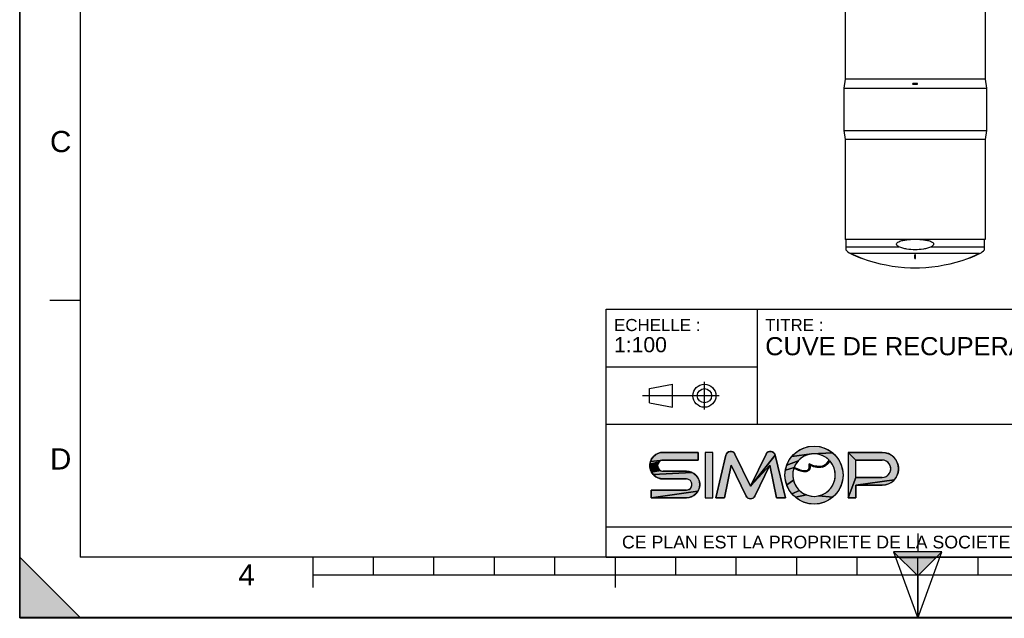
# Model space of a CAD drawing. Header units: millimetres. Extents: x 0 to 297, y 0 to 210.
# Tile 1 of 25: x 0 to 163, y 0 to 99. Entities that reach past the tile are written whole.
import ezdxf

# ---------------------------------------------------------------- set-up
doc = ezdxf.new("R2010")
doc.units = ezdxf.units.MM
doc.header["$LTSCALE"] = 16.335
doc.layers.get('0').update_dxf_attribs({"linetype": 'CONTINUOUS'})
doc.layers.add('AXES_REF', color=7, linetype='CONTINUOUS')
doc.styles.get("Standard").update_dxf_attribs({"font": 'arial.ttf'})
doc.styles.add('TEXTSTYLE_2', font='arial.ttf')

# ---------------------------------------------------------------- blocks, each defined once
blk = doc.blocks.new('MARGEA4_BL0', base_point=(148.51, 105.01))
at = {"color": 7, "linetype": 'Continuous'}
for p, q in [((0.01, 0.01), (0.01, 210.01)), ((0.01, 0.01), (0.01, 210.01)), ((0.01, 210.01), (0.01, 0.01)), ((10.01, 200.01), (10.01, 10.01)), ((5.01, 52.51), (10.01, 52.51)), ((0.01, 10.01), (10.01, 0.01)), ((0.01, 0.01), (0.01, 10.01)), ((0.01, 10.01), (10.01, 0.01)), ((287.01, 10.01), (10.01, 10.01)), ((48.51, 5.01), (48.51, 10.01)), ((58.51, 7.01), (58.51, 10.01)), ((68.51, 7.01), (68.51, 10.01)), ((78.51, 7.01), (78.51, 10.01)), ((88.51, 7.01), (88.51, 10.01)), ((98.51, 5.01), (98.51, 10.01)), ((108.51, 7.01), (108.51, 10.01)), ((118.51, 7.01), (118.51, 10.01)), ((128.51, 7.01), (128.51, 10.01)), ((138.51, 7.01), (138.51, 10.01)), ((148.51, 0.01), (148.51, 10.01)), ((158.51, 7.01), (158.51, 10.01)), ((248.51, 7.01), (48.51, 7.01)), ((297.01, 0.01), (0.01, 0.01)), ((10.01, 0.01), (0.01, 0.01)), ((297.01, 0.01), (0.01, 0.01))]:
    blk.add_line(p, q, dxfattribs=at)
blk.add_solid([(0.01, 10.01), (10.01, 0.01), (0.01, 0.01)], dxfattribs=at)
at = {"color": 5, "linetype": 'Continuous', "style": 'TEXTSTYLE_2', "oblique": 0}
for s, p in [('C', (5.01, 77.01)), ('D', (5.01, 24.51)), ('4', (36.17, 5.35))]:
    blk.add_text(s, height=3.5, dxfattribs=at).set_placement(p)
blk = doc.blocks.new('REPERE_ORIENTATION_BL1', base_point=(148.52, 6.9))
at = {"color": 7, "linetype": 'Continuous'}
for p, q in [((148.52, 13.9), (148.52, 10.9)), ((148.52, 6.9), (144.52, 10.9)), ((152.52, 10.9), (144.52, 10.9)), ((144.52, 10.9), (148.52, -0.1)), ((151.52, 9.9), (145.52, 9.9)), ((148.52, 6.9), (152.52, 10.9)), ((148.52, -0.1), (152.52, 10.9)), ((148.52, 6.9), (148.52, -0.1))]:
    blk.add_line(p, q, dxfattribs=at)
blk.add_solid([(144.52, 10.9), (148.52, 6.9), (152.52, 10.9)], dxfattribs=at)
blk = doc.blocks.new('ISO_BL3', base_point=(109.36, 36.71))
at = {"color": 2, "linetype": 'Continuous'}
for p, q in [((104.16, 37.89), (107.96, 38.61)), ((104.16, 35.53), (104.16, 37.89)), ((107.96, 34.81), (107.96, 38.61)), ((113.24, 34.43), (113.24, 38.99)), ((115.7, 36.71), (103.02, 36.71)), ((104.16, 35.53), (107.96, 34.81))]:
    blk.add_line(p, q, dxfattribs=at)
for radius in [1.9, 1.18]:
    blk.add_circle((113.24, 36.71), radius, dxfattribs=at)
blk = doc.blocks.new('LOGO-SIMOP-2009_BL4', base_point=(124.77, 23.59))
at = {"linetype": 'Continuous'}
for points in [[(131.36, 28.39), (132.2, 28.32), (133.01, 28.1), (133.76, 27.75), (134.45, 27.27), (130.96, 27.09), (127.69, 26.67), (128.28, 27.27), (128.96, 27.75), (129.72, 28.1), (130.53, 28.32)], [(105.95, 25.95), (105.76, 25.8), (104.22, 25.38), (104.32, 25.83), (106.41, 26.07), (106.17, 26.04)], [(105.95, 27.3), (106.41, 27.35), (112.22, 27.35), (112.22, 26.07), (106.41, 26.07), (104.32, 25.83), (104.51, 26.25), (104.78, 26.62), (105.12, 26.93), (105.52, 27.16)], [(117.58, 27.51), (117.79, 27.47), (117.99, 27.38), (118.15, 27.24), (118.28, 27.06), (120.86, 21.75), (124.06, 25.22), (121.58, 20.12), (121.45, 19.93), (121.28, 19.79), (121.08, 19.7), (120.86, 19.67), (120.64, 19.7), (120.44, 19.79), (120.27, 19.93), (120.14, 20.12), (117.66, 25.22), (116.54, 19.83), (115.1, 19.83), (116.78, 26.89), (116.86, 27.1), (116.99, 27.27), (117.16, 27.4), (117.36, 27.49)], [(123.93, 27.47), (124.14, 27.51), (124.36, 27.49), (124.56, 27.4), (124.73, 27.27), (124.86, 27.1), (124.94, 26.89), (120.86, 21.75), (123.44, 27.06), (123.56, 27.24), (123.73, 27.38)], [(124.06, 25.22), (120.86, 21.75), (124.94, 26.89), (126.62, 19.83), (125.18, 19.83)], [(129.75, 26.72), (129.21, 26.38), (128.75, 25.95), (126.85, 25.23), (127.21, 25.99), (127.69, 26.67), (130.96, 27.09), (130.34, 26.96)], [(131.6, 27.1), (130.96, 27.09), (134.45, 27.27), (135.04, 26.67), (135.52, 25.99), (135.87, 25.23), (136.09, 24.42), (136.16, 23.59), (136.09, 22.76), (135.87, 21.95), (135.52, 21.19), (135.04, 20.5), (134.45, 19.91), (132.08, 20.14), (132.72, 20.34), (133.31, 20.66), (133.83, 21.08), (134.26, 21.59), (134.59, 22.18), (134.8, 22.82), (134.88, 23.48), (134.84, 24.15), (134.67, 24.8), (134.38, 25.41), (133.98, 25.95), (133.72, 25.55), (133.44, 25.26), (133.1, 25.04), (132.73, 24.91), (132.16, 25.01), (132.59, 25.04), (132.97, 25.16), (133.31, 25.36), (133.6, 25.65), (133.86, 26.07), (133.38, 26.48), (132.82, 26.79), (132.22, 27)], [(138.29, 26.07), (137.01, 27.35), (142.61, 27.35), (143.18, 27.29), (143.72, 27.11), (144.21, 26.83), (144.63, 26.45), (144.97, 25.99), (145.2, 25.47), (145.32, 24.91), (145.32, 24.34), (145.2, 23.79), (144.97, 23.27), (144.63, 22.81), (138.29, 21.91), (138.29, 19.83), (137.01, 19.83), (138.29, 23.19), (142.61, 23.19), (142.96, 23.23), (143.28, 23.35), (143.57, 23.55), (143.8, 23.81), (143.96, 24.12), (144.04, 24.46), (144.04, 24.8), (143.96, 25.14), (143.8, 25.45), (143.57, 25.71), (143.28, 25.9), (142.96, 26.03), (142.61, 26.07)], [(105.52, 25.39), (105.49, 25.15), (105.52, 24.91), (104.32, 24.47), (104.22, 24.92), (104.22, 25.38), (105.76, 25.8), (105.62, 25.61)], [(105.76, 24.5), (105.95, 24.35), (104.51, 24.05), (104.32, 24.47), (105.52, 24.91), (105.62, 24.69)], [(128.08, 24.87), (128.43, 24.7), (128.44, 24.52), (128.03, 24.72), (127.88, 24.06), (127.85, 23.39), (127.95, 22.73), (126.85, 21.95), (126.64, 22.76), (126.56, 23.59), (126.64, 24.42)], [(128.37, 25.44), (128.08, 24.87), (126.64, 24.42), (126.85, 25.23), (128.75, 25.95)], [(128.74, 24.57), (129.03, 24.46), (129.31, 24.37), (129.16, 24.24), (128.8, 24.37), (128.44, 24.52), (128.43, 24.7)], [(131.15, 25.2), (131.68, 25.06), (131.32, 24.98), (130.74, 25.18), (130.72, 24.82), (130.63, 24.56), (130.48, 24.35), (130.27, 24.21), (130, 24.3), (130.18, 24.35), (130.35, 24.45), (130.48, 24.62), (130.55, 24.81), (130.58, 25.06), (130.56, 25.43)], [(132.16, 25.01), (132.73, 24.91), (132.31, 24.85), (131.84, 24.87), (131.32, 24.98), (131.68, 25.06)], [(111.55, 23.81), (111.89, 23.5), (112.17, 23.13), (112.35, 22.71), (112.45, 22.26), (112.45, 21.8), (112.35, 21.35), (112.17, 20.93), (104.45, 19.83), (104.45, 21.11), (110.26, 21.11), (110.5, 21.14), (110.72, 21.23), (110.91, 21.38), (111.06, 21.57), (111.15, 21.79), (111.18, 22.03), (111.15, 22.27), (111.06, 22.49), (110.91, 22.68), (110.72, 22.83), (110.5, 22.92), (110.26, 22.95), (106.41, 22.95), (105.95, 23), (105.52, 23.14), (105.12, 23.37), (104.78, 23.68), (111.15, 24.04)], [(110.72, 24.18), (111.15, 24.04), (104.78, 23.68), (104.51, 24.05), (105.95, 24.35), (106.17, 24.26), (106.41, 24.23), (110.26, 24.23)], [(129.79, 24.29), (130, 24.3), (130.27, 24.21), (130.03, 24.14), (129.77, 24.13), (129.47, 24.17), (129.16, 24.24), (129.31, 24.37), (129.55, 24.32)], [(143.18, 21.97), (142.61, 21.91), (138.29, 21.91), (144.63, 22.81), (144.21, 22.43), (143.72, 22.14)], [(128.18, 22.1), (128.52, 21.52), (128.96, 21.02), (127.69, 20.5), (127.21, 21.19), (126.85, 21.95), (127.95, 22.73)], [(110.72, 19.88), (110.26, 19.83), (104.45, 19.83), (112.17, 20.93), (111.89, 20.56), (111.55, 20.25), (111.15, 20.02)], [(129.49, 20.61), (130.09, 20.31), (128.28, 19.91), (127.69, 20.5), (128.96, 21.02)], [(131.41, 20.07), (132.08, 20.14), (134.45, 19.91), (133.76, 19.43), (133.01, 19.08), (132.2, 18.86), (131.36, 18.79), (130.53, 18.86), (129.72, 19.08), (128.96, 19.43), (128.28, 19.91), (130.09, 20.31), (130.74, 20.13)]]:
    blk.add_hatch(color=2, dxfattribs=at).paths.add_polyline_path(points)
at = {"color": 2, "linetype": 'Continuous'}
for p, q in [((128.28, 27.27), (128.96, 27.75)), ((128.96, 27.75), (129.72, 28.1)), ((129.72, 28.1), (130.53, 28.32)), ((130.53, 28.32), (131.36, 28.39)), ((131.36, 28.39), (132.2, 28.32)), ((132.2, 28.32), (133.01, 28.1)), ((133.01, 28.1), (133.76, 27.75)), ((133.76, 27.75), (134.45, 27.27)), ((104.32, 25.83), (104.51, 26.25)), ((106.41, 26.07), (104.32, 25.83)), ((104.51, 26.25), (104.78, 26.62)), ((104.78, 26.62), (105.12, 26.93)), ((105.12, 26.93), (105.52, 27.16)), ((105.52, 27.16), (105.95, 27.3)), ((105.95, 27.3), (106.41, 27.35)), ((106.41, 26.07), (106.17, 26.04)), ((116.78, 26.89), (116.86, 27.1)), ((116.86, 27.1), (116.99, 27.27)), ((116.99, 27.27), (117.16, 27.4)), ((117.16, 27.4), (117.36, 27.49)), ((117.36, 27.49), (117.58, 27.51)), ((117.58, 27.51), (117.79, 27.47)), ((117.79, 27.47), (117.99, 27.38)), ((117.99, 27.38), (118.15, 27.24)), ((118.15, 27.24), (118.28, 27.06)), ((124.94, 26.89), (120.86, 21.75)), ((123.44, 27.06), (123.56, 27.24)), ((123.56, 27.24), (123.73, 27.38)), ((123.73, 27.38), (123.93, 27.47)), ((123.93, 27.47), (124.14, 27.51)), ((124.14, 27.51), (124.36, 27.49)), ((124.36, 27.49), (124.56, 27.4)), ((124.56, 27.4), (124.73, 27.27)), ((124.73, 27.27), (124.86, 27.1)), ((124.86, 27.1), (124.94, 26.89)), ((127.21, 25.99), (127.69, 26.67)), ((127.69, 26.67), (128.28, 27.27)), ((130.96, 27.09), (127.69, 26.67)), ((129.21, 26.38), (128.75, 25.95)), ((129.75, 26.72), (129.21, 26.38)), ((130.34, 26.96), (129.75, 26.72)), ((130.96, 27.09), (130.34, 26.96)), ((134.45, 27.27), (130.96, 27.09)), ((131.6, 27.1), (130.96, 27.09)), ((132.22, 27), (131.6, 27.1)), ((132.82, 26.79), (132.22, 27)), ((133.38, 26.48), (132.82, 26.79)), ((133.86, 26.07), (133.38, 26.48)), ((133.6, 25.65), (133.86, 26.07)), ((134.45, 27.27), (135.04, 26.67)), ((135.04, 26.67), (135.52, 25.99)), ((138.29, 26.07), (137.01, 27.35)), ((142.61, 27.35), (143.18, 27.29)), ((142.96, 26.03), (142.61, 26.07)), ((143.18, 27.29), (143.72, 27.11)), ((143.72, 27.11), (144.21, 26.83)), ((144.21, 26.83), (144.63, 26.45)), ((144.63, 26.45), (144.97, 25.99)), ((104.22, 25.38), (104.32, 25.83)), ((105.76, 25.8), (104.22, 25.38)), ((104.22, 24.92), (104.22, 25.38)), ((104.32, 24.47), (104.22, 24.92)), ((105.52, 24.91), (104.32, 24.47)), ((104.51, 24.05), (104.32, 24.47)), ((105.52, 25.39), (105.49, 25.15)), ((105.49, 25.15), (105.52, 24.91)), ((105.62, 25.61), (105.52, 25.39)), ((105.52, 24.91), (105.62, 24.69)), ((105.76, 25.8), (105.62, 25.61)), ((105.62, 24.69), (105.76, 24.5)), ((105.95, 25.95), (105.76, 25.8)), ((105.76, 24.5), (105.95, 24.35)), ((106.17, 26.04), (105.95, 25.95)), ((124.06, 25.22), (120.86, 21.75)), ((126.64, 24.42), (126.85, 25.23)), ((128.08, 24.87), (126.64, 24.42)), ((126.85, 25.23), (127.21, 25.99)), ((128.75, 25.95), (126.85, 25.23)), ((128.03, 24.72), (127.88, 24.06)), ((128.44, 24.52), (128.03, 24.72)), ((128.37, 25.44), (128.08, 24.87)), ((128.08, 24.87), (128.43, 24.7)), ((128.75, 25.95), (128.37, 25.44)), ((128.43, 24.7), (128.74, 24.57)), ((128.43, 24.7), (128.44, 24.52)), ((128.8, 24.37), (128.44, 24.52)), ((128.74, 24.57), (129.03, 24.46)), ((129.03, 24.46), (129.31, 24.37)), ((130.18, 24.35), (130.35, 24.45)), ((130.35, 24.45), (130.48, 24.62)), ((130.48, 24.62), (130.55, 24.81)), ((130.63, 24.56), (130.48, 24.35)), ((130.55, 24.81), (130.58, 25.06)), ((130.58, 25.06), (130.56, 25.43)), ((130.56, 25.43), (131.15, 25.2)), ((130.72, 24.82), (130.63, 24.56)), ((130.74, 25.18), (130.72, 24.82)), ((131.32, 24.98), (130.74, 25.18)), ((131.15, 25.2), (131.68, 25.06)), ((131.68, 25.06), (131.32, 24.98)), ((131.84, 24.87), (131.32, 24.98)), ((131.68, 25.06), (132.16, 25.01)), ((132.31, 24.85), (131.84, 24.87)), ((132.16, 25.01), (132.59, 25.04)), ((132.73, 24.91), (132.16, 25.01)), ((132.73, 24.91), (132.31, 24.85)), ((132.59, 25.04), (132.97, 25.16)), ((133.1, 25.04), (132.73, 24.91)), ((132.97, 25.16), (133.31, 25.36)), ((133.44, 25.26), (133.1, 25.04)), ((133.31, 25.36), (133.6, 25.65)), ((133.72, 25.55), (133.44, 25.26)), ((133.98, 25.95), (133.72, 25.55)), ((134.38, 25.41), (133.98, 25.95)), ((134.67, 24.8), (134.38, 25.41)), ((134.84, 24.15), (134.67, 24.8)), ((135.52, 25.99), (135.87, 25.23)), ((135.87, 25.23), (136.09, 24.42)), ((143.28, 25.9), (142.96, 26.03)), ((143.57, 25.71), (143.28, 25.9)), ((143.8, 25.45), (143.57, 25.71)), ((143.96, 25.14), (143.8, 25.45)), ((144.04, 24.8), (143.96, 25.14)), ((143.96, 24.12), (144.04, 24.46)), ((144.04, 24.46), (144.04, 24.8)), ((144.97, 25.99), (145.2, 25.47)), ((145.2, 25.47), (145.32, 24.91)), ((145.32, 24.91), (145.32, 24.34)), ((105.95, 24.35), (104.51, 24.05)), ((104.78, 23.68), (104.51, 24.05)), ((111.15, 24.04), (104.78, 23.68)), ((105.12, 23.37), (104.78, 23.68)), ((105.52, 23.14), (105.12, 23.37)), ((105.95, 23), (105.52, 23.14)), ((105.95, 24.35), (106.17, 24.26)), ((106.41, 22.95), (105.95, 23)), ((106.17, 24.26), (106.41, 24.23)), ((110.26, 24.23), (110.72, 24.18)), ((110.5, 22.92), (110.26, 22.95)), ((110.72, 22.83), (110.5, 22.92)), ((110.72, 24.18), (111.15, 24.04)), ((110.91, 22.68), (110.72, 22.83)), ((111.15, 24.04), (111.55, 23.81)), ((111.55, 23.81), (111.89, 23.5)), ((111.89, 23.5), (112.17, 23.13)), ((112.17, 23.13), (112.35, 22.71)), ((126.56, 23.59), (126.64, 24.42)), ((126.64, 22.76), (126.56, 23.59)), ((127.88, 24.06), (127.85, 23.39)), ((127.85, 23.39), (127.95, 22.73)), ((129.16, 24.24), (128.8, 24.37)), ((129.31, 24.37), (129.16, 24.24)), ((129.47, 24.17), (129.16, 24.24)), ((129.31, 24.37), (129.55, 24.32)), ((129.77, 24.13), (129.47, 24.17)), ((129.55, 24.32), (129.79, 24.29)), ((130.03, 24.14), (129.77, 24.13)), ((129.79, 24.29), (130, 24.3)), ((130, 24.3), (130.18, 24.35)), ((130.27, 24.21), (130, 24.3)), ((130.27, 24.21), (130.03, 24.14)), ((130.48, 24.35), (130.27, 24.21)), ((134.59, 22.18), (134.8, 22.82)), ((134.8, 22.82), (134.88, 23.48)), ((134.88, 23.48), (134.84, 24.15)), ((136.09, 24.42), (136.16, 23.59)), ((136.16, 23.59), (136.09, 22.76)), ((138.29, 23.19), (137.01, 19.83)), ((144.63, 22.81), (138.29, 21.91)), ((142.61, 23.19), (142.96, 23.23)), ((142.96, 23.23), (143.28, 23.35)), ((143.28, 23.35), (143.57, 23.55)), ((143.57, 23.55), (143.8, 23.81)), ((143.8, 23.81), (143.96, 24.12)), ((144.63, 22.81), (144.21, 22.43)), ((144.97, 23.27), (144.63, 22.81)), ((145.2, 23.79), (144.97, 23.27)), ((145.32, 24.34), (145.2, 23.79)), ((110.5, 21.14), (110.72, 21.23)), ((110.72, 21.23), (110.91, 21.38)), ((111.06, 22.49), (110.91, 22.68)), ((110.91, 21.38), (111.06, 21.57)), ((111.15, 22.27), (111.06, 22.49)), ((111.06, 21.57), (111.15, 21.79)), ((111.18, 22.03), (111.15, 22.27)), ((111.15, 21.79), (111.18, 22.03)), ((112.35, 21.35), (112.17, 20.93)), ((112.35, 22.71), (112.45, 22.26)), ((112.45, 21.8), (112.35, 21.35)), ((112.45, 22.26), (112.45, 21.8)), ((126.85, 21.95), (126.64, 22.76)), ((127.95, 22.73), (126.85, 21.95)), ((127.21, 21.19), (126.85, 21.95)), ((127.69, 20.5), (127.21, 21.19)), ((127.95, 22.73), (128.18, 22.1)), ((128.18, 22.1), (128.52, 21.52)), ((128.52, 21.52), (128.96, 21.02)), ((133.83, 21.08), (134.26, 21.59)), ((134.26, 21.59), (134.59, 22.18)), ((135.52, 21.19), (135.04, 20.5)), ((135.87, 21.95), (135.52, 21.19)), ((136.09, 22.76), (135.87, 21.95)), ((143.18, 21.97), (142.61, 21.91)), ((143.72, 22.14), (143.18, 21.97)), ((144.21, 22.43), (143.72, 22.14)), ((112.17, 20.93), (104.45, 19.83)), ((110.26, 21.11), (110.5, 21.14)), ((110.72, 19.88), (110.26, 19.83)), ((111.15, 20.02), (110.72, 19.88)), ((111.55, 20.25), (111.15, 20.02)), ((111.89, 20.56), (111.55, 20.25)), ((112.17, 20.93), (111.89, 20.56)), ((120.27, 19.93), (120.14, 20.12)), ((120.44, 19.79), (120.27, 19.93)), ((120.64, 19.7), (120.44, 19.79)), ((120.86, 19.67), (120.64, 19.7)), ((121.08, 19.7), (120.86, 19.67)), ((121.28, 19.79), (121.08, 19.7)), ((121.45, 19.93), (121.28, 19.79)), ((121.58, 20.12), (121.45, 19.93)), ((128.96, 21.02), (127.69, 20.5)), ((128.28, 19.91), (127.69, 20.5)), ((130.09, 20.31), (128.28, 19.91)), ((128.96, 19.43), (128.28, 19.91)), ((128.96, 21.02), (129.49, 20.61)), ((129.49, 20.61), (130.09, 20.31)), ((130.09, 20.31), (130.74, 20.13)), ((130.74, 20.13), (131.41, 20.07)), ((131.41, 20.07), (132.08, 20.14)), ((132.08, 20.14), (132.72, 20.34)), ((134.45, 19.91), (132.08, 20.14)), ((132.72, 20.34), (133.31, 20.66)), ((133.31, 20.66), (133.83, 21.08)), ((134.45, 19.91), (133.76, 19.43)), ((135.04, 20.5), (134.45, 19.91)), ((129.72, 19.08), (128.96, 19.43)), ((130.53, 18.86), (129.72, 19.08)), ((131.36, 18.79), (130.53, 18.86)), ((132.2, 18.86), (131.36, 18.79)), ((133.01, 19.08), (132.2, 18.86)), ((133.76, 19.43), (133.01, 19.08))]:
    blk.add_line(p, q, dxfattribs=at)
at = {"color": 7, "linetype": 'Continuous'}
for p, q in [((112.22, 27.35), (106.41, 27.35)), ((106.41, 26.07), (112.22, 26.07)), ((112.22, 26.07), (112.22, 27.35)), ((113.34, 27.35), (113.34, 19.83)), ((114.62, 27.35), (113.34, 27.35)), ((114.62, 19.83), (114.62, 27.35)), ((116.78, 26.89), (115.1, 19.83)), ((120.86, 21.75), (118.28, 27.06)), ((123.44, 27.06), (120.86, 21.75)), ((126.62, 19.83), (124.94, 26.89)), ((142.61, 27.35), (137.01, 27.35)), ((137.01, 27.35), (137.01, 19.83)), ((138.29, 26.07), (142.61, 26.07)), ((138.29, 23.19), (138.29, 26.07)), ((116.54, 19.83), (117.66, 25.22)), ((117.66, 25.22), (120.14, 20.12)), ((121.58, 20.12), (124.06, 25.22)), ((124.06, 25.22), (125.18, 19.83)), ((110.26, 24.23), (106.41, 24.23)), ((106.41, 22.95), (110.26, 22.95)), ((142.61, 23.19), (138.29, 23.19)), ((138.29, 21.91), (142.61, 21.91)), ((138.29, 19.83), (138.29, 21.91)), ((104.45, 21.11), (104.45, 19.83)), ((110.26, 21.11), (104.45, 21.11)), ((104.45, 19.83), (110.26, 19.83)), ((113.34, 19.83), (114.62, 19.83)), ((115.1, 19.83), (116.54, 19.83)), ((125.18, 19.83), (126.62, 19.83)), ((137.01, 19.83), (138.29, 19.83))]:
    blk.add_line(p, q, dxfattribs=at)
at = {"color": 2, "linetype": 'Continuous'}
for points in [[(131.36, 28.39), (132.2, 28.32), (133.01, 28.1), (133.76, 27.75), (134.45, 27.27), (130.96, 27.09), (127.69, 26.67), (128.28, 27.27), (128.96, 27.75), (129.72, 28.1), (130.53, 28.32), (131.36, 28.39)], [(105.95, 25.95), (105.76, 25.8), (104.22, 25.38), (104.32, 25.83), (106.41, 26.07), (106.17, 26.04), (105.95, 25.95)], [(105.95, 27.3), (106.41, 27.35), (112.22, 27.35), (112.22, 26.07), (106.41, 26.07), (104.32, 25.83), (104.51, 26.25), (104.78, 26.62), (105.12, 26.93), (105.52, 27.16), (105.95, 27.3)], [(117.58, 27.51), (117.79, 27.47), (117.99, 27.38), (118.15, 27.24), (118.28, 27.06), (120.86, 21.75), (124.06, 25.22), (121.58, 20.12), (121.45, 19.93), (121.28, 19.79), (121.08, 19.7), (120.86, 19.67), (120.64, 19.7), (120.44, 19.79), (120.27, 19.93), (120.14, 20.12), (117.66, 25.22), (116.54, 19.83), (115.1, 19.83), (116.78, 26.89), (116.86, 27.1), (116.99, 27.27), (117.16, 27.4), (117.36, 27.49), (117.58, 27.51)], [(123.93, 27.47), (124.14, 27.51), (124.36, 27.49), (124.56, 27.4), (124.73, 27.27), (124.86, 27.1), (124.94, 26.89), (120.86, 21.75), (123.44, 27.06), (123.56, 27.24), (123.73, 27.38), (123.93, 27.47)], [(124.06, 25.22), (120.86, 21.75), (124.94, 26.89), (126.62, 19.83), (125.18, 19.83), (124.06, 25.22)], [(129.75, 26.72), (129.21, 26.38), (128.75, 25.95), (126.85, 25.23), (127.21, 25.99), (127.69, 26.67), (130.96, 27.09), (130.34, 26.96), (129.75, 26.72)], [(131.6, 27.1), (130.96, 27.09), (134.45, 27.27), (135.04, 26.67), (135.52, 25.99), (135.87, 25.23), (136.09, 24.42), (136.16, 23.59), (136.09, 22.76), (135.87, 21.95), (135.52, 21.19), (135.04, 20.5), (134.45, 19.91), (132.08, 20.14), (132.72, 20.34), (133.31, 20.66), (133.83, 21.08), (134.26, 21.59), (134.59, 22.18), (134.8, 22.82), (134.88, 23.48), (134.84, 24.15), (134.67, 24.8), (134.38, 25.41), (133.98, 25.95), (133.72, 25.55), (133.44, 25.26), (133.1, 25.04), (132.73, 24.91), (132.16, 25.01), (132.59, 25.04), (132.97, 25.16), (133.31, 25.36), (133.6, 25.65), (133.86, 26.07), (133.38, 26.48), (132.82, 26.79), (132.22, 27), (131.6, 27.1)], [(138.29, 26.07), (137.01, 27.35), (142.61, 27.35), (143.18, 27.29), (143.72, 27.11), (144.21, 26.83), (144.63, 26.45), (144.97, 25.99), (145.2, 25.47), (145.32, 24.91), (145.32, 24.34), (145.2, 23.79), (144.97, 23.27), (144.63, 22.81), (138.29, 21.91), (138.29, 19.83), (137.01, 19.83), (138.29, 23.19), (142.61, 23.19), (142.96, 23.23), (143.28, 23.35), (143.57, 23.55), (143.8, 23.81), (143.96, 24.12), (144.04, 24.46), (144.04, 24.8), (143.96, 25.14), (143.8, 25.45), (143.57, 25.71), (143.28, 25.9), (142.96, 26.03), (142.61, 26.07), (138.29, 26.07)], [(105.52, 25.39), (105.49, 25.15), (105.52, 24.91), (104.32, 24.47), (104.22, 24.92), (104.22, 25.38), (105.76, 25.8), (105.62, 25.61), (105.52, 25.39)], [(105.76, 24.5), (105.95, 24.35), (104.51, 24.05), (104.32, 24.47), (105.52, 24.91), (105.62, 24.69), (105.76, 24.5)], [(128.08, 24.87), (128.43, 24.7), (128.44, 24.52), (128.03, 24.72), (127.88, 24.06), (127.85, 23.39), (127.95, 22.73), (126.85, 21.95), (126.64, 22.76), (126.56, 23.59), (126.64, 24.42), (128.08, 24.87)], [(128.37, 25.44), (128.08, 24.87), (126.64, 24.42), (126.85, 25.23), (128.75, 25.95), (128.37, 25.44)], [(128.74, 24.57), (129.03, 24.46), (129.31, 24.37), (129.16, 24.24), (128.8, 24.37), (128.44, 24.52), (128.43, 24.7), (128.74, 24.57)], [(131.15, 25.2), (131.68, 25.06), (131.32, 24.98), (130.74, 25.18), (130.72, 24.82), (130.63, 24.56), (130.48, 24.35), (130.27, 24.21), (130, 24.3), (130.18, 24.35), (130.35, 24.45), (130.48, 24.62), (130.55, 24.81), (130.58, 25.06), (130.56, 25.43), (131.15, 25.2)], [(132.16, 25.01), (132.73, 24.91), (132.31, 24.85), (131.84, 24.87), (131.32, 24.98), (131.68, 25.06), (132.16, 25.01)], [(111.55, 23.81), (111.89, 23.5), (112.17, 23.13), (112.35, 22.71), (112.45, 22.26), (112.45, 21.8), (112.35, 21.35), (112.17, 20.93), (104.45, 19.83), (104.45, 21.11), (110.26, 21.11), (110.5, 21.14), (110.72, 21.23), (110.91, 21.38), (111.06, 21.57), (111.15, 21.79), (111.18, 22.03), (111.15, 22.27), (111.06, 22.49), (110.91, 22.68), (110.72, 22.83), (110.5, 22.92), (110.26, 22.95), (106.41, 22.95), (105.95, 23), (105.52, 23.14), (105.12, 23.37), (104.78, 23.68), (111.15, 24.04), (111.55, 23.81)], [(110.72, 24.18), (111.15, 24.04), (104.78, 23.68), (104.51, 24.05), (105.95, 24.35), (106.17, 24.26), (106.41, 24.23), (110.26, 24.23), (110.72, 24.18)], [(129.79, 24.29), (130, 24.3), (130.27, 24.21), (130.03, 24.14), (129.77, 24.13), (129.47, 24.17), (129.16, 24.24), (129.31, 24.37), (129.55, 24.32), (129.79, 24.29)], [(143.18, 21.97), (142.61, 21.91), (138.29, 21.91), (144.63, 22.81), (144.21, 22.43), (143.72, 22.14), (143.18, 21.97)], [(128.18, 22.1), (128.52, 21.52), (128.96, 21.02), (127.69, 20.5), (127.21, 21.19), (126.85, 21.95), (127.95, 22.73), (128.18, 22.1)], [(110.72, 19.88), (110.26, 19.83), (104.45, 19.83), (112.17, 20.93), (111.89, 20.56), (111.55, 20.25), (111.15, 20.02), (110.72, 19.88)], [(129.49, 20.61), (130.09, 20.31), (128.28, 19.91), (127.69, 20.5), (128.96, 21.02), (129.49, 20.61)], [(131.41, 20.07), (132.08, 20.14), (134.45, 19.91), (133.76, 19.43), (133.01, 19.08), (132.2, 18.86), (131.36, 18.79), (130.53, 18.86), (129.72, 19.08), (128.96, 19.43), (128.28, 19.91), (130.09, 20.31), (130.74, 20.13), (131.41, 20.07)]]:
    blk.add_lwpolyline(points, dxfattribs=at)
at = {"color": 7, "linetype": 'Continuous'}
blk.add_circle((131.36, 23.59), 4.8, dxfattribs=at)
for centre, radius, start, end in [((106.41, 25.15), 2.2, 90, 270), ((106.41, 25.15), 0.92, 90, 270), ((117.56, 26.71), 0.8, 25.9494, 166.6355), ((124.16, 26.71), 0.8, 13.3645, 154.0506), ((131.36, 23.59), 3.52, 44.7928, 158.6763), ((142.61, 24.63), 2.72, 270, 90), ((142.61, 24.63), 1.44, 270, 90), ((131.36, 23.59), 3.52, 161.3005, 42.0267), ((110.26, 22.03), 2.2, 270, 90), ((110.26, 22.03), 0.92, 270, 90), ((120.86, 20.47), 0.8, 205.9494, 334.0506)]:
    blk.add_arc(centre, radius, start, end, dxfattribs=at)
blk.add_open_spline([(133.86, 26.07), (133.69, 25.73), (133.28, 25.24), (132.5, 24.97), (131.59, 25.04), (130.91, 25.27), (130.56, 25.43)], degree=3, dxfattribs=at)
for points, knots in [([(130.74, 25.18), (130.75, 25.01), (130.71, 24.64), (130.44, 24.24), (129.95, 24.1), (129.39, 24.16), (128.75, 24.37), (128.28, 24.59), (128.03, 24.72)], [0, 0, 0, 0, 0.118516, 0.29564, 0.472763, 0.649887, 0.82701, 1, 1, 1, 1]), ([(130.56, 25.43), (130.59, 25.22), (130.59, 24.88), (130.47, 24.54), (130.24, 24.35), (129.84, 24.25), (129.15, 24.38), (128.46, 24.68), (128.08, 24.87)], [0, 0, 0, 0, 0.125, 0.25, 0.375, 0.5, 0.75, 1, 1, 1, 1]), ([(133.98, 25.95), (133.74, 25.49), (133.11, 24.89), (131.96, 24.79), (131.13, 25.02), (130.74, 25.18)], [0, 0, 0, 0, 0.345264, 0.703638, 1, 1, 1, 1])]:
    blk.add_open_spline(points, degree=3, knots=knots, dxfattribs=at)
at = {"color": 2, "linetype": 'Continuous'}
for points in [[(113.34, 19.83), (113.34, 27.35), (114.62, 19.83), (114.62, 27.35)], [(138.29, 23.19), (137.01, 19.83), (138.29, 26.07), (137.01, 27.35)]]:
    blk.add_solid(points, dxfattribs=at)
blk = doc.blocks.new('*T6')
at = {"color": 2, "linetype": 'Continuous'}
for p, q in [((0, 0), (0, 41)), ((0, 41), (190, 41)), ((25, 22), (25, 41)), ((170, 5), (170, 41)), ((190, 0), (190, 41)), ((0, 31.5), (25, 31.5)), ((0, 22), (190, 22)), ((110, 5), (110, 22)), ((170, 15), (190, 15)), ((0, 5), (190, 5)), ((0, 0), (190, 0))]:
    blk.add_line(p, q, dxfattribs=at)
at = {"color": 5, "linetype": 'Continuous', "line_spacing_factor": 0.9}
for s, insert, char_height, width, attachment_point in [('ECHELLE :\\P\\H2.5;1:100', (1.28, 39.4), 2, 28.5204, 1), ("TITRE :\\P\\H3.0;CUVE DE RECUPERATION D'EAU DE PLUIE D2300 35 M3\\P\\H2.0; \\P \\P ", (26.28, 39.4), 2, 226.171, 1), ('A4', (180, 34), 5, 17.0632, 2), ('REFERENCE PRODUIT :\\P\\H3.0;CEP3/6406/35', (111.28, 20.4), 2, 64.1338, 1), ('FR', (180, 20), 3, 11.1524, 2), ('FOLIO :  \\P\\H3.0;1/1', (180, 12.81), 1.5, 17.197, 2), ('CE PLAN EST LA PROPRIETE DE LA SOCIETE SIMOP ET NE PEUT ETRE REPRODUIT OU COMMUNIQUE SANS SON AUTORISATION', (95, 3.55), 2.1, 368.8974, 2)]:
    blk.add_mtext(s, dxfattribs=dict(at, insert=insert, char_height=char_height, width=width, attachment_point=attachment_point))

msp = doc.modelspace()

# ---------------------------------------------------------------- linework, layer by layer
at = {"color": 7, "linetype": 'Continuous'}
for p, q in [((0, 0), (0, 210)), ((147.73, 88.39), (148.43, 88.39)), ((147.73, 88.26), (148.43, 88.26)), ((136.51, 79.07), (136.51, 62.57)), ((159.65, 79.07), (159.65, 62.57)), ((159.65, 62.57), (136.51, 62.57)), ((136.6, 62.57), (136.6, 60.87)), ((159.55, 60.87), (159.55, 62.57)), ((137.85, 60.01), (137.85, 60.04)), ((139.35, 59.4), (139.35, 59.43)), ((148.03, 59.4), (148.03, 60.04)), ((148.13, 59.4), (148.13, 60.04)), ((156.8, 59.4), (156.8, 59.43)), ((158.3, 60.01), (158.3, 60.04)), ((147.33, 57.85), (147.33, 57.88)), ((148.03, 57.84), (148.03, 57.88)), ((148.13, 57.84), (148.13, 57.88)), ((148.83, 57.85), (148.83, 57.88)), ((0, 0), (297, 0))]:
    msp.add_line(p, q, dxfattribs=at)
at = {"color": 9, "linetype": 'Continuous'}
for p, q in [((146.87, 62.53), (136.6, 62.53)), ((159.55, 62.53), (149.28, 62.53)), ((136.6, 61.35), (145.4, 61.35)), ((150.75, 61.35), (159.55, 61.35))]:
    msp.add_line(p, q, dxfattribs=at)
at = {"color": 7, "linetype": 'Continuous'}
for centre, radius, start, end in [((147.73, 88.32), 0.0625, 90, 270), ((148.43, 88.32), 0.0625, 270, 90), ((138.38, 62.33), 2.3, 219.4897, 244.9081), ((148.08, 83.05), 25.17, 244.9081, 246.0349), ((148.08, 83.05), 25.17, 293.9651, 295.0919), ((157.78, 62.33), 2.3, 295.0919, 320.5103), ((148.08, 83.05), 25.17, 246.0348, 249.7208), ((148.08, 83.05), 25.2, 246.0651, 249.746), ((148.08, 83.05), 25.17, 249.7208, 268.2927), ((148.08, 83.05), 23, 269.8755, 270.1245), ((148.08, 83.05), 23.04, 269.8756, 270.1244), ((148.08, 83.05), 23.65, 269.8788, 270.1212), ((148.08, 83.05), 25.17, 271.7073, 290.2792), ((148.08, 83.05), 25.17, 290.2792, 293.9652), ((148.08, 83.05), 25.2, 290.254, 293.9349), ((148.08, 83.05), 25.17, 268.2927, 269.8862), ((148.08, 83.05), 25.2, 268.2948, 269.8863), ((148.08, 83.05), 25.16, 269.8861, 270.1139), ((148.08, 83.05), 25.19, 269.8863, 270.1137), ((148.08, 83.05), 25.2, 269.8863, 270.1137), ((148.08, 83.05), 25.17, 270.1138, 271.7073), ((148.08, 83.05), 25.2, 270.1137, 271.7052)]:
    msp.add_arc(centre, radius, start, end, dxfattribs=at)
for points, knots in [([(145.4, 61.35), (145.35, 61.38), (145.25, 61.43), (145.12, 61.54), (145.03, 61.66), (145.01, 61.77), (145.02, 61.88), (145.1, 62.01), (145.28, 62.15), (145.54, 62.27), (145.86, 62.37), (146.31, 62.47), (146.65, 62.51), (146.87, 62.53)], [0, 0, 0, 0, 0.062577, 0.12508, 0.187262, 0.218457, 0.249646, 0.311758, 0.374246, 0.499227, 0.6244, 0.749612, 1, 1, 1, 1]), ([(149.28, 62.53), (149.51, 62.51), (149.85, 62.47), (150.29, 62.37), (150.62, 62.27), (150.88, 62.15), (151.05, 62.01), (151.13, 61.88), (151.15, 61.77), (151.12, 61.66), (151.04, 61.54), (150.9, 61.43), (150.8, 61.38), (150.75, 61.35)], [0, 0, 0, 0, 0.250388, 0.3756, 0.500773, 0.625755, 0.688243, 0.750355, 0.781543, 0.812738, 0.87492, 0.937423, 1, 1, 1, 1]), ([(150.75, 61.35), (150.55, 61.25), (150.12, 61.1), (149.22, 60.91), (148.08, 60.84), (146.94, 60.91), (146.04, 61.1), (145.61, 61.25), (145.4, 61.35)], [0, 0, 0, 0, 0.124965, 0.250021, 0.5, 0.749979, 0.875035, 1, 1, 1, 1])]:
    msp.add_open_spline(points, degree=3, knots=knots, dxfattribs=at)
for points in [[(146.87, 62.53), (147.02, 62.54), (147.17, 62.56), (147.32, 62.57)], [(148.84, 62.57), (148.99, 62.56), (149.13, 62.54), (149.28, 62.53)]]:
    msp.add_open_spline(points, degree=3, dxfattribs=at)
at = {"layer": 'AXES_REF', "color": 7, "linetype": 'Continuous'}
for p, q in [((136.51, 144.07), (136.51, 89.07)), ((159.65, 144.07), (159.65, 89.07)), ((136.51, 89.07), (136.3, 87.57)), ((159.65, 89.07), (136.51, 89.07)), ((159.65, 89.07), (159.86, 87.57)), ((136.3, 87.57), (159.86, 87.57)), ((136.3, 87.57), (136.3, 80.57)), ((159.86, 87.57), (159.86, 80.57)), ((136.3, 80.57), (159.86, 80.57)), ((136.3, 80.57), (136.51, 79.07)), ((159.86, 80.57), (159.65, 79.07)), ((159.65, 79.07), (136.51, 79.07))]:
    msp.add_line(p, q, dxfattribs=at)
at = {"layer": 'AXES_REF', "color": 9, "linetype": 'Continuous'}
msp.add_line((158.75, 60.25), (137.4, 60.25), dxfattribs=at)

# ---------------------------------------------------------------- block references
at = {"color": 2, "linetype": 'Continuous'}
for name, p in [('MARGEA4_BL0', (148.51, 105.01)), ('ISO_BL3', (109.36, 36.71)), ('LOGO-SIMOP-2009_BL4', (124.77, 23.59)), ('REPERE_ORIENTATION_BL1', (148.52, 6.9))]:
    msp.add_blockref(name, p, dxfattribs=at)
msp.add_blockref('*T6', (97.01, 10.01))

doc.saveas('drawing.dxf')
